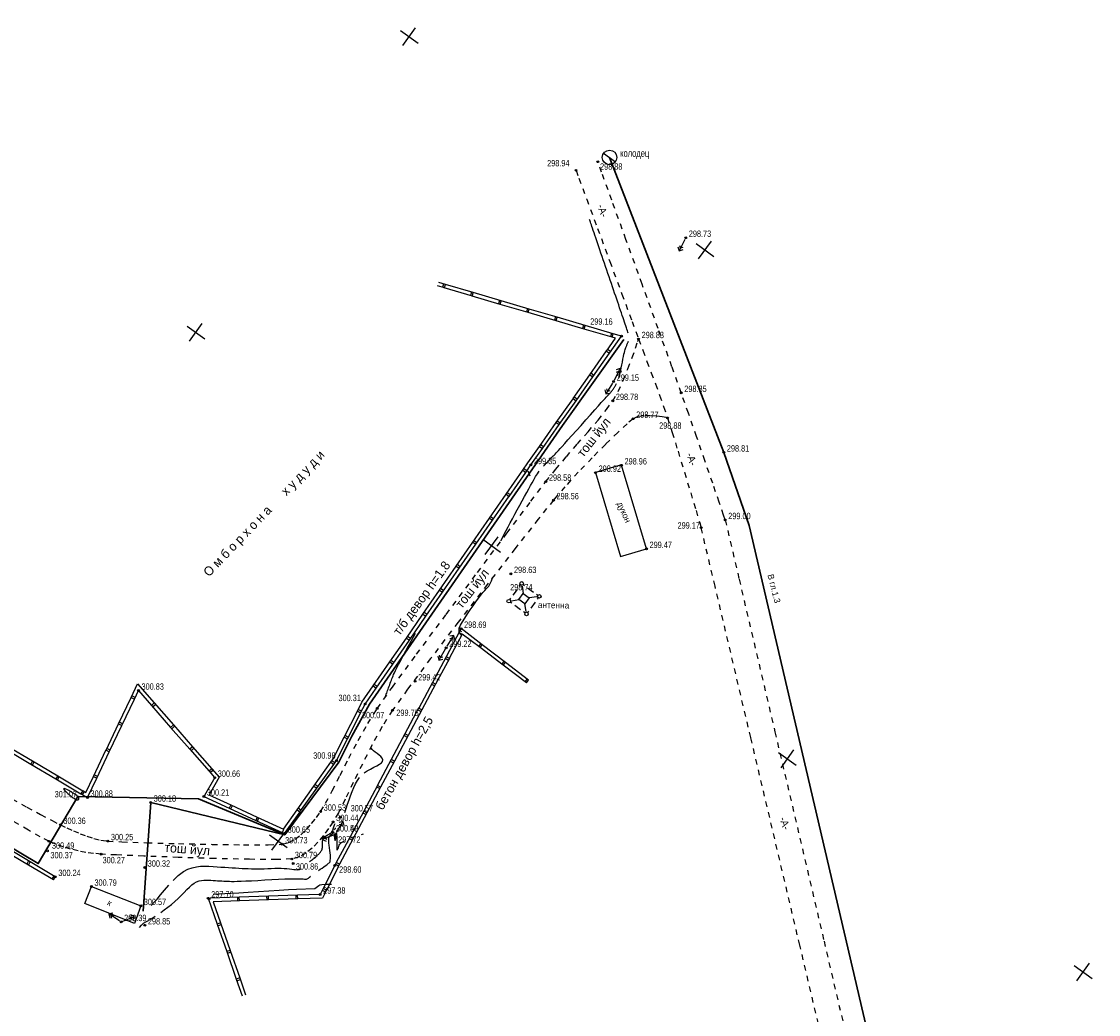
# Model space of a CAD drawing. Extents: x 2951 to 3752, y -2007 to -1435.
# Tile 28 of 28: x 3434 to 3729, y -1748 to -1476. Entities that reach past the tile are written whole.
import ezdxf

# ---------------------------------------------------------------- set-up
doc = ezdxf.new("R2010")
doc.units = 0
doc.header["$MEASUREMENT"] = 0
for name, pattern in [('CONTI', [0]), ('Д_ТРОТ_ТРУБА', [3, 1.5, -1.5]), ('ДОРОГИ_СТРОЯЩ', [9, 8, -1])]:
    doc.linetypes.add(name, pattern=pattern)
for name, color, linetype in [('(007) Здания', 7, 'Continuous'), ('(014) Водопровод', 5, 'ИК_Водопровод -------в--------'), ('(025) Дорога', 7, 'Continuous'), ('GOR_BDEFAULT', 212, 'CONTI'), ('GORIZDEFAULT', 32, 'CONTI'), ('PI_OTDEFAULT', 172, 'CONTI'), ('PI_TTDEFAULT', 5, 'CONTI'), ('SETKR', 2, 'CONTI'), ('SIT_LDEFAULT', 250, 'CONTI'), ('USLZNDEFAULT', 250, 'CONTI')]:
    doc.layers.add(name, color=color, linetype=linetype)
doc.styles.add('BM-431', font='txt')
doc.styles.add('P-131', font='txt')
doc.styles.add('SHRFT', font='TXT', dxfattribs={"width": 0.75})
doc.linetypes.add('ИК_Водопровод -------в--------', pattern='A,9,-0.6,["В",Standard,S=1.2,R=0,X=0,Y=-0.6],-1.2', length=10.8)
doc.linetypes.add('ИК_Газопровод -------г--------', pattern='A,9,-0.6,["Г",Standard,S=1.2,R=0,X=0,Y=-0.6],-1.2', length=10.8)

# ---------------------------------------------------------------- blocks, each defined once
blk = doc.blocks.new('BL_6035')
at = {"color": 0}
for p, q in [((-2.5, 3), (-2, 3)), ((-1, 3), (1, 3)), ((2, 3), (2.5, 3)), ((-3, 2), (-3, 2.5)), ((-3, -1), (-3, 1)), ((-2.5, 2.5), (-1, 1)), ((-1, 1), (1, 1)), ((-1, -1), (-1, 1)), ((2.5, 2.5), (1, 1)), ((1, 1), (1, -1)), ((3, 2.5), (3, 2)), ((3, 1), (3, -1)), ((-3, -2.5), (-3, -2)), ((-2.5, -2.5), (-1, -1)), ((1, -1), (-1, -1)), ((2.5, -2.5), (1, -1)), ((3, -2), (3, -2.5)), ((-2, -3), (-2.5, -3)), ((1, -3), (-1, -3)), ((2.5, -3), (2, -3))]:
    blk.add_line(p, q, dxfattribs=at)
for centre in [(-3, 3), (3, 3), (-3, -3), (3, -3)]:
    blk.add_circle(centre, 0.5, dxfattribs=at)
blk = doc.blocks.new('BL_49')
at = {"color": 0}
blk.add_line((-1, 0), (1, 0), dxfattribs=at)
blk.add_circle((0, 0), 1, dxfattribs=at)
blk = doc.blocks.new('BL_333')
at = {"color": 0}
for p, q in [((0, -3), (0, 3)), ((-3, 0), (3, 0))]:
    blk.add_line(p, q, dxfattribs=at)
blk = doc.blocks.new('bstrtthtytt434')
at = {"layer": '(007) Здания'}
blk.add_line((3453.38, 550.16), (3466.91, 544.86), dxfattribs=at)
blk.add_lwpolyline([(3591.61, 663.75), (3598.5, 640.74), (3605.59, 642.86), (3598.72, 665.77), (3598.69, 665.87), (3591.61, 663.75)], dxfattribs=at)
at = {"layer": '(025) Дорога', "linetype": 'Д_ТРОТ_ТРУБА'}
for points in [[(3431.59, 574.23), (3435.71, 571.96), (3439.46, 569.93), (3442.59, 568.27), (3444.86, 567.13), (3446.65, 566.29), (3448.46, 565.45), (3450.3, 564.66), (3452.16, 563.96), (3454.05, 563.36), (3455.96, 562.91), (3457.89, 562.64), (3461.74, 562.44), (3468.58, 562.2), (3477.22, 561.95), (3486.46, 561.75), (3495.09, 561.63), (3501.89, 561.63), (3505.68, 561.79), (3507.5, 562.28), (3509.23, 563.18), (3510.85, 564.4), (3512.37, 565.85), (3513.78, 567.45), (3515.07, 569.11), (3516.25, 570.75), (3517.62, 573.02), (3519.41, 576.44), (3521.55, 580.66), (3523.95, 585.36), (3526.51, 590.21), (3529.14, 594.88), (3531.77, 599.04), (3535.92, 604.89), (3542.55, 613.93), (3550.66, 624.87), (3559.25, 636.38), (3567.33, 647.16), (3573.91, 655.9), (3577.99, 661.28), (3580.66, 664.64), (3583.6, 668.12), (3586.62, 671.61), (3589.57, 674.99), (3592.28, 678.18), (3594.59, 681.04), (3596.34, 683.46), (3597.77, 686.01), (3599.18, 689.05), (3600.5, 692.27), (3601.66, 695.34), (3602.58, 697.95), (3603.18, 699.75), (3603.39, 700.42)], [(3627.17, 650.77), (3626.73, 652.1), (3625.5, 655.66), (3623.73, 660.85), (3621.59, 667.06), (3619.31, 673.67), (3617.08, 680.07), (3615.11, 685.65), (3612.54, 692.81), (3608.77, 703.29), (3604.37, 715.48), (3599.93, 727.75), (3596.03, 738.52), (3593.26, 746.15), (3592.23, 749), (3592.21, 749.06)], [(3586.23, 746.7), (3587.04, 744.52), (3589.16, 738.78), (3592.15, 730.76), (3595.52, 721.67), (3598.83, 712.75), (3601.61, 705.26), (3603.39, 700.42), (3604.55, 697.33), (3605.71, 694.25), (3606.87, 691.17), (3608.03, 688.08), (3609.17, 684.99), (3610.27, 681.89), (3611.33, 678.77), (3612.61, 674.81), (3614.22, 669.61), (3615.99, 663.86), (3617.71, 658.22), (3619.18, 653.36), (3620.2, 649.95), (3620.58, 648.66)], [(3611.33, 678.77), (3610.94, 678.85), (3609.89, 679.03), (3608.38, 679.23), (3606.64, 679.37), (3604.84, 679.36), (3603.2, 679.12), (3601.92, 678.55), (3600.3, 677.19), (3597.69, 674.77), (3594.39, 671.55), (3590.69, 667.83), (3586.87, 663.85), (3583.23, 659.89), (3580.06, 656.21), (3575.87, 650.99), (3569.56, 642.93), (3561.97, 633.14), (3553.95, 622.7), (3546.37, 612.73), (3540.08, 604.31), (3535.93, 598.54), (3533.13, 594.06), (3530.35, 589.03), (3527.68, 583.79), (3525.19, 578.71), (3522.97, 574.13), (3521.1, 570.41), (3519.65, 567.91), (3518.39, 566.08), (3517.02, 564.2), (3515.52, 562.38), (3513.91, 560.72), (3512.18, 559.32), (3510.32, 558.3), (3508.33, 557.74), (3504.19, 557.58), (3496.73, 557.65), (3487.29, 557.86), (3477.18, 558.17), (3467.72, 558.52), (3460.24, 558.83), (3456.06, 559.05), (3453.95, 559.25), (3451.85, 559.54), (3449.76, 559.94), (3447.69, 560.44), (3445.64, 561.05), (3443.66, 561.76), (3441.73, 562.58), (3439.33, 563.82), (3436.09, 565.66), (3432.23, 567.95)], [(3627.17, 650.77), (3630.98, 634.56), (3640.81, 592.68), (3654.29, 535.24), (3669.05, 472.38), (3682.7, 414.21), (3692.88, 370.85), (3697.2, 352.44), (3697.83, 349.7), (3698.5, 346.73), (3699.18, 343.72), (3699.82, 340.8), (3700.4, 338.17), (3700.87, 335.97), (3701.22, 334.39), (3701.5, 333.01), (3701.81, 331.43), (3702.12, 329.8), (3702.41, 328.27), (3702.64, 326.99), (3702.8, 326.1), (3704.87, 311.42)], [(3698.3, 313.34), (3694.88, 332.15), (3694.45, 334.26), (3693.83, 337.35), (3693.06, 341.03), (3692.23, 344.96), (3691.4, 348.75), (3690.66, 352.06), (3686.27, 370.65), (3676.06, 413.86), (3662.4, 471.68), (3647.66, 534.09), (3634.2, 591.06), (3624.38, 632.59), (3620.58, 648.66)]]:
    blk.add_lwpolyline(points, dxfattribs=at)
at = {"color": 5, "linetype": 'ИК_Водопровод -------в--------', "lineweight": 30}
blk.add_lwpolyline([(3595.43, 750.23), (3626.78, 669.33), (3633.78, 649.25), (3700.92, 361.96), (3712.75, 309.29)], dxfattribs=at)
at = {"color": 40, "linetype": 'ИК_Газопровод -------г--------', "lineweight": 30}
for points in [[(3599.39, 700.28), (3582.54, 676.67), (3558.08, 641.32), (3529.61, 600.21), (3524.83, 591.42), (3521.19, 584.3), (3506.39, 564.34), (3469.63, 573.24), (3467.54, 543.41)], [(3506.39, 564.34), (3482.71, 574.26), (3449.65, 574.83), (3438.79, 556.46), (3313.5, 631.08)]]:
    blk.add_lwpolyline(points, dxfattribs=at)
at = {"layer": 'GOR_BDEFAULT', "color": 212}
for p, q in [((3540.33, 616.21), (3541.04, 617.52)), ((3541.04, 617.52), (3541.69, 618.72)), ((3541.69, 618.72), (3542.23, 619.72)), ((3538.87, 613.49), (3539.59, 614.84)), ((3539.59, 614.84), (3540.33, 616.21)), ((3537.61, 611.09), (3538.2, 612.22)), ((3538.2, 612.22), (3538.87, 613.49)), ((3536.25, 608.35), (3536.47, 608.84)), ((3536.47, 608.84), (3536.76, 609.43)), ((3536.76, 609.43), (3537.13, 610.17)), ((3537.13, 610.17), (3537.61, 611.09)), ((3535.01, 605.13), (3535.17, 605.56)), ((3535.17, 605.56), (3535.33, 605.99)), ((3535.33, 605.99), (3535.49, 606.41)), ((3535.49, 606.41), (3535.64, 606.82)), ((3535.64, 606.82), (3535.78, 607.21)), ((3535.78, 607.21), (3535.93, 607.58)), ((3535.93, 607.58), (3536.08, 607.95)), ((3536.08, 607.95), (3536.25, 608.35)), ((3533.99, 602.28), (3534.11, 602.62)), ((3534.11, 602.62), (3534.23, 602.95)), ((3534.23, 602.95), (3534.35, 603.28)), ((3534.35, 603.28), (3534.46, 603.6)), ((3534.46, 603.6), (3534.59, 603.95)), ((3534.59, 603.95), (3534.72, 604.31)), ((3534.72, 604.31), (3534.86, 604.71)), ((3534.86, 604.71), (3535.01, 605.13)), ((3533.92, 602.07), (3533.99, 602.28)), ((3530.15, 588.07), (3529.99, 588.32)), ((3529.99, 588.32), (3529.99, 588.32)), ((3530.39, 587.78), (3530.15, 588.07)), ((3530.74, 587.45), (3530.39, 587.78)), ((3531.2, 587.09), (3530.74, 587.45)), ((3531.72, 586.69), (3531.2, 587.09)), ((3532.25, 586.27), (3531.72, 586.69)), ((3532.72, 585.83), (3532.25, 586.27)), ((3533.08, 585.38), (3532.72, 585.83)), ((3533.27, 584.95), (3533.08, 585.38)), ((3533.22, 584.53), (3533.27, 584.95)), ((3528.17, 581.36), (3529.01, 581.93)), ((3529.01, 581.93), (3529.91, 582.43)), ((3529.91, 582.43), (3530.8, 582.9)), ((3530.8, 582.9), (3531.64, 583.32)), ((3531.64, 583.32), (3532.36, 583.72)), ((3532.36, 583.72), (3532.91, 584.12)), ((3532.91, 584.12), (3533.22, 584.53)), ((3525.79, 578.36), (3526.31, 579.29)), ((3526.31, 579.29), (3526.9, 580.12)), ((3524.42, 575.05), (3524.86, 576.25)), ((3524.86, 576.25), (3525.31, 577.35)), ((3525.31, 577.35), (3525.79, 578.36)), ((3523.63, 572.77), (3524.02, 573.93)), ((3524.02, 573.93), (3524.42, 575.05)), ((3522.86, 570.52), (3523.24, 571.62)), ((3523.24, 571.62), (3523.63, 572.77)), ((3519.94, 566.86), (3520.04, 567.1)), ((3520.04, 567.1), (3520.16, 567.29)), ((3520.16, 567.29), (3520.27, 567.46)), ((3517.62, 563.99), (3517.83, 564.15)), ((3517.83, 564.15), (3518.07, 564.3)), ((3518.07, 564.3), (3518.32, 564.44)), ((3518.32, 564.44), (3518.56, 564.57)), ((3518.56, 564.57), (3518.81, 564.71)), ((3518.81, 564.71), (3519.04, 564.87)), ((3519.04, 564.87), (3519.24, 565.04)), ((3519.24, 565.04), (3519.4, 565.25)), ((3519.4, 565.25), (3519.53, 565.48)), ((3519.53, 565.48), (3519.64, 565.74)), ((3519.64, 565.74), (3519.71, 566.02)), ((3519.71, 566.02), (3519.78, 566.3)), ((3519.78, 566.3), (3519.85, 566.59)), ((3519.85, 566.59), (3519.94, 566.86)), ((3516.71, 560.91), (3516.73, 561.2)), ((3516.73, 562.11), (3516.75, 562.4)), ((3516.74, 561.81), (3516.73, 562.11)), ((3516.73, 561.5), (3516.74, 561.81)), ((3516.73, 561.2), (3516.73, 561.5)), ((3516.75, 562.4), (3516.8, 562.69)), ((3516.8, 562.69), (3516.86, 562.95)), ((3516.86, 562.95), (3516.97, 563.19)), ((3516.97, 563.19), (3517.09, 563.41)), ((3517.09, 563.41), (3517.24, 563.63)), ((3517.24, 563.63), (3517.42, 563.82)), ((3517.42, 563.82), (3517.62, 563.99)), ((3514.7, 558.15), (3514.91, 558.31)), ((3514.91, 558.31), (3515.09, 558.48)), ((3515.09, 558.48), (3515.26, 558.63)), ((3515.26, 558.63), (3515.43, 558.78)), ((3515.43, 558.78), (3515.58, 558.94)), ((3515.58, 558.94), (3515.73, 559.1)), ((3515.73, 559.1), (3515.88, 559.25)), ((3515.88, 559.25), (3516.03, 559.42)), ((3516.03, 559.42), (3516.17, 559.58)), ((3516.17, 559.58), (3516.31, 559.77)), ((3516.31, 559.77), (3516.43, 559.95)), ((3516.43, 559.95), (3516.53, 560.16)), ((3516.53, 560.16), (3516.62, 560.4)), ((3516.62, 560.4), (3516.68, 560.64)), ((3516.68, 560.64), (3516.71, 560.91)), ((3479.84, 554.91), (3481.01, 555.34)), ((3481.01, 555.34), (3482.17, 555.6)), ((3482.17, 555.6), (3483.32, 555.73)), ((3483.32, 555.73), (3484.47, 555.76)), ((3484.47, 555.76), (3485.61, 555.72)), ((3485.61, 555.72), (3486.73, 555.65)), ((3486.73, 555.65), (3487.83, 555.58)), ((3487.83, 555.58), (3488.9, 555.51)), ((3488.9, 555.51), (3489.94, 555.45)), ((3489.94, 555.45), (3490.96, 555.39)), ((3490.96, 555.39), (3491.95, 555.33)), ((3491.95, 555.33), (3492.91, 555.27)), ((3492.91, 555.27), (3493.82, 555.23)), ((3493.82, 555.23), (3494.71, 555.17)), ((3513.21, 557.06), (3513.47, 557.24)), ((3513.47, 557.24), (3513.73, 557.43)), ((3513.73, 557.43), (3513.99, 557.61)), ((3513.99, 557.61), (3514.23, 557.79)), ((3514.23, 557.79), (3514.48, 557.98)), ((3514.48, 557.98), (3514.7, 558.15)), ((3475.82, 551.86), (3477.22, 553.2)), ((3477.22, 553.2), (3478.67, 554.29)), ((3478.67, 554.29), (3479.84, 554.91)), ((3494.71, 555.17), (3495.57, 555.13)), ((3495.57, 555.13), (3496.41, 555.1)), ((3496.41, 555.1), (3497.25, 555.07)), ((3497.25, 555.07), (3498.09, 555.06)), ((3498.09, 555.06), (3498.96, 555.06)), ((3498.96, 555.06), (3499.85, 555.06)), ((3499.85, 555.06), (3500.78, 555.08)), ((3500.78, 555.08), (3501.73, 555.12)), ((3501.73, 555.12), (3502.68, 555.15)), ((3502.68, 555.15), (3503.64, 555.18)), ((3503.64, 555.18), (3504.56, 555.2)), ((3504.56, 555.2), (3505.44, 555.19)), ((3505.44, 555.19), (3506.27, 555.17)), ((3506.27, 555.17), (3507.02, 555.12)), ((3507.02, 555.12), (3507.71, 555.04)), ((3507.71, 555.04), (3508.31, 554.96)), ((3508.31, 554.96), (3508.87, 554.89)), ((3508.87, 554.89), (3509.34, 554.83)), ((3509.34, 554.83), (3509.77, 554.8)), ((3509.77, 554.8), (3510.14, 554.82)), ((3510.14, 554.82), (3510.48, 554.89)), ((3510.48, 554.89), (3510.77, 555.03)), ((3473.45, 549.2), (3474.62, 550.57)), ((3470.5, 545.75), (3471.4, 546.74)), ((3471.4, 546.74), (3472.37, 547.9)), ((3472.37, 547.9), (3473.45, 549.2)), ((3469.73, 544.97), (3470.5, 545.75))]:
    blk.add_line(p, q, dxfattribs=at)
at = {"layer": 'GOR_BDEFAULT', "color": 212, "const_width": 0.3}
blk.add_lwpolyline([(3522.2, 568.59), (3522.23, 568.69), (3522.27, 568.79)], dxfattribs=at)
at = {"layer": 'GORIZDEFAULT', "color": 32}
for points in [[(3600.58, 701.98), (3600.48, 702.31), (3600.35, 702.68), (3600.22, 703.08), (3600.07, 703.52), (3599.91, 703.99), (3599.73, 704.51), (3599.55, 705.06), (3599.35, 705.64), (3599.14, 706.25), (3598.93, 706.9), (3598.69, 707.56), (3598.45, 708.27), (3598.2, 708.99), (3597.94, 709.75), (3597.68, 710.53), (3597.41, 711.34), (3597.13, 712.16), (3596.84, 713), (3596.54, 713.87), (3596.24, 714.75), (3595.94, 715.64), (3595.62, 716.55), (3595.31, 717.47), (3595, 718.4), (3594.67, 719.33), (3594.35, 720.27), (3594.04, 721.2), (3593.72, 722.14), (3593.41, 723.05), (3593.09, 723.96), (3592.79, 724.85), (3592.49, 725.72), (3592.21, 726.57), (3591.93, 727.38), (3591.67, 728.16), (3591.42, 728.89), (3591.18, 729.58), (3590.97, 730.21), (3590.77, 730.79), (3590.6, 731.3), (3590.44, 731.75), (3590.31, 732.14), (3590.2, 732.48), (3590.1, 732.76), (3590.02, 732.99), (3589.96, 733.17)], [(3598.02, 689.83), (3598.12, 690.19), (3598.24, 690.64), (3598.37, 691.17), (3598.51, 691.82), (3598.66, 692.54), (3598.81, 693.31), (3598.96, 694.1), (3599.11, 694.87), (3599.26, 695.59), (3599.4, 696.23), (3599.52, 696.76), (3599.63, 697.2), (3599.73, 697.54), (3599.82, 697.84), (3599.91, 698.07), (3599.99, 698.26), (3600.06, 698.46), (3600.14, 698.63), (3600.2, 698.8), (3600.27, 698.97), (3600.33, 699.14), (3600.4, 699.3), (3600.46, 699.45), (3600.52, 699.59), (3600.6, 699.81)], [(3577.32, 665.51), (3577.55, 665.75), (3577.78, 666), (3578, 666.24), (3578.25, 666.49), (3578.49, 666.75), (3578.73, 667.01), (3578.97, 667.27), (3579.22, 667.52), (3579.47, 667.78), (3579.73, 668.05), (3579.99, 668.32), (3580.24, 668.59), (3580.5, 668.86), (3580.78, 669.14), (3581.07, 669.46), (3581.44, 669.85), (3581.89, 670.33), (3582.45, 670.95), (3583.17, 671.73), (3584.05, 672.71), (3585.12, 673.91), (3586.34, 675.28), (3587.63, 676.72), (3588.94, 678.2), (3590.21, 679.63), (3591.39, 680.94), (3592.39, 682.06), (3593.19, 682.96), (3593.78, 683.62), (3594.23, 684.12), (3594.54, 684.46), (3594.76, 684.69), (3594.91, 684.85), (3595.03, 684.98), (3595.14, 685.1), (3595.25, 685.22), (3595.37, 685.34), (3595.48, 685.46), (3595.58, 685.58), (3595.69, 685.7), (3595.79, 685.82), (3595.9, 685.93), (3595.99, 686.05), (3596.09, 686.16), (3596.18, 686.29), (3596.28, 686.41), (3596.37, 686.53), (3596.46, 686.66), (3596.54, 686.79), (3596.63, 686.92), (3596.72, 687.07), (3596.8, 687.21), (3596.89, 687.35), (3596.97, 687.5), (3597.05, 687.66), (3597.14, 687.83), (3597.23, 688.01), (3597.32, 688.18)], [(3565.73, 645.03), (3565.77, 645.14), (3566.14, 645.98), (3566.58, 646.89), (3567.07, 647.86), (3567.61, 648.89), (3568.19, 649.97), (3568.82, 651.11), (3569.48, 652.32), (3570.15, 653.56), (3570.84, 654.81), (3571.51, 656.03), (3572.15, 657.22), (3572.76, 658.31), (3573.31, 659.32), (3573.79, 660.19), (3574.21, 660.95), (3574.58, 661.61), (3574.9, 662.17), (3575.18, 662.66), (3575.43, 663.08), (3575.67, 663.45), (3575.94, 663.84), (3576.18, 664.18)], [(3554.88, 619.07), (3554.62, 619.32), (3554.19, 620.19), (3554.21, 621.04), (3554.55, 621.91), (3555.1, 622.83), (3555.77, 623.86), (3556.5, 624.97), (3557.27, 626.1), (3558.06, 627.23), (3558.82, 628.31), (3559.55, 629.3), (3560.2, 630.16), (3560.75, 630.86), (3561.22, 631.41), (3561.6, 631.84), (3561.91, 632.16), (3562.15, 632.41), (3562.33, 632.59), (3562.48, 632.74), (3562.87, 633.67), (3562.95, 633.86), (3563.04, 634.09), (3563.15, 634.35), (3563.27, 634.63), (3563.4, 634.97), (3563.42, 635.02)], [(3449.73, 574.79), (3449.58, 574.95), (3449.38, 575.12), (3448.93, 575.46), (3448.37, 575.81), (3447.77, 576.18), (3447.17, 576.5), (3446.62, 576.78), (3446.17, 576.97), (3445.87, 577.05), (3445.77, 577), (3445.83, 576.85), (3446.01, 576.61), (3446.28, 576.31), (3446.61, 576), (3446.93, 575.68), (3447.24, 575.41)], [(3447.24, 575.41), (3448.09, 574.69), (3448.41, 574.49), (3448.72, 574.29), (3448.99, 574.11), (3449.21, 573.99), (3449.4, 573.92), (3449.73, 574), (3449.81, 574.06), (3449.9, 574.15), (3449.95, 574.27), (3449.95, 574.42), (3449.87, 574.62)], [(3515.65, 554.58), (3516.14, 554.92), (3516.62, 555.26), (3517.1, 555.6), (3517.53, 555.9), (3517.9, 556.17), (3518.88, 556.94), (3518.97, 558.28), (3518.91, 558.81), (3518.84, 559.44), (3518.75, 560.11), (3518.66, 560.8), (3518.58, 561.49), (3518.53, 562.12), (3518.49, 562.68), (3518.47, 563.14), (3518.5, 563.5), (3518.55, 563.77), (3518.63, 563.98), (3518.72, 564.14), (3518.82, 564.25), (3518.94, 564.34), (3519.07, 564.42), (3519.2, 564.49), (3519.34, 564.56), (3519.46, 564.63), (3519.58, 564.72), (3519.7, 564.81), (3519.8, 564.91)], [(3520.18, 564.63), (3520.06, 564.54), (3519.98, 563.97)], [(3519.98, 563.97), (3520.01, 563.77), (3520.04, 563.52), (3520.08, 563.29), (3520.12, 563.08), (3520.17, 562.91), (3520.21, 562.81), (3520.26, 562.81), (3520.3, 562.9), (3520.34, 563.08), (3520.37, 563.33), (3520.4, 563.61), (3520.41, 563.91), (3520.43, 564.19), (3520.44, 564.45)], [(3520.09, 565.74), (3520.13, 565.88), (3520.19, 566.01), (3520.26, 566.13), (3520.36, 566.21), (3520.45, 566.23)], [(3520.73, 564.23), (3520.72, 563.4), (3520.69, 562.54), (3520.68, 561.73), (3520.67, 561.04), (3520.69, 560.54), (3520.73, 560.29), (3520.8, 560.24), (3520.89, 560.33), (3521, 560.54), (3521.11, 560.84), (3521.24, 561.18), (3521.36, 561.52), (3521.52, 561.85), (3521.93, 562.23), (3522.81, 562.72)], [(3527.43, 564.42), (3527.73, 564.51), (3528.02, 564.61)], [(3524.82, 563.52), (3525.1, 563.62), (3525.4, 563.73)], [(3472.39, 543.04), (3473.38, 543.74), (3474.37, 544.48), (3475.33, 545.25), (3476.25, 546.04), (3477.18, 546.91), (3478.03, 547.76), (3478.81, 548.58), (3479.55, 549.34), (3480.24, 550.04), (3480.92, 550.63), (3481.58, 551.12), (3482.24, 551.48), (3482.9, 551.71), (3483.57, 551.86), (3484.23, 551.94), (3484.89, 551.96), (3485.53, 551.94), (3486.16, 551.89), (3486.79, 551.86), (3487.39, 551.82), (3487.98, 551.78), (3488.56, 551.74), (3489.13, 551.71), (3489.68, 551.68), (3490.2, 551.65), (3490.7, 551.62), (3491.23, 551.61), (3491.83, 551.6), (3492.55, 551.59), (3493.4, 551.62), (3494.45, 551.65), (3495.75, 551.7), (3497.31, 551.78), (3499.06, 551.88), (3500.93, 551.99), (3502.84, 552.1), (3504.7, 552.2), (3506.42, 552.27), (3507.93, 552.32), (3509.17, 552.34), (3510.13, 552.33), (3510.88, 552.3), (3511.44, 552.27), (3511.85, 552.24), (3512.16, 552.22), (3512.4, 552.24), (3512.59, 552.29), (3512.76, 552.35), (3512.9, 552.44), (3513.02, 552.54), (3513.13, 552.66), (3513.24, 552.78), (3513.35, 552.89), (3513.42, 552.97), (3513.51, 553.04)], [(3486.81, 548.1), (3491.64, 548.34), (3493.83, 548.48), (3496.39, 548.65), (3499.18, 548.83), (3502.04, 549.01), (3504.83, 549.19), (3507.4, 549.34), (3509.59, 549.47), (3514.65, 549.66), (3515.02, 549.91), (3515.75, 550.44), (3516.04, 550.61), (3516.57, 550.76), (3517.56, 550.85), (3519.2, 550.84)], [(3466.58, 538.94), (3467.14, 539.61), (3467.7, 540.09), (3468.31, 540.49), (3469.03, 540.9)], [(3469.1, 540.94), (3469.14, 540.96), (3469.17, 540.98), (3469.96, 541.44), (3470.84, 542)]]:
    blk.add_lwpolyline(points, dxfattribs=at)
at = {"layer": 'PI_TTDEFAULT', "color": 0}
for centre in [(3592.21, 749.06), (3586.23, 746.7), (3616.33, 728.2), (3598.71, 701.18), (3603.39, 700.42), (3596.56, 688.73), (3615.11, 685.65), (3596.34, 683.46), (3601.92, 678.55), (3611.33, 678.77), (3626.78, 669.33), (3573.87, 665.86), (3598.72, 665.77), (3591.61, 663.75), (3577.99, 661.28), (3580.06, 656.21), (3627.17, 650.77), (3620.58, 648.66), (3605.59, 642.86), (3568.42, 635.99), (3554.74, 620.94), (3550.65, 615.7), (3542.13, 606.49), (3466.28, 603.94), (3528.42, 600.26), (3531.77, 599.04), (3535.93, 598.54), (3520.56, 584.73), (3487.19, 580.05), (3449.7, 574.74), (3452.29, 574.56), (3469.63, 573.24), (3484.2, 574.88), (3516.25, 570.75), (3444.86, 567.13), (3519.65, 567.91), (3521.69, 569.21), (3506.37, 564.7), (3519.59, 565.06), (3519.6, 565.05), (3520.38, 564.59), (3441.73, 562.58), (3457.89, 562.64), (3505.68, 561.79), (3441.31, 559.95), (3456.06, 559.05), (3467.99, 555.38), (3508.33, 557.74), (3508.75, 556.5), (3520.11, 555.99), (3443.48, 552.83), (3453.38, 550.16), (3485.41, 546.95), (3516.09, 548.01), (3466.91, 544.86), (3461.52, 540.45), (3468.04, 539.55)]:
    blk.add_circle(centre, 0.25, dxfattribs=at)
for p in [(3592.21, 749.06), (3586.23, 746.7), (3616.33, 728.2), (3598.71, 701.18), (3603.39, 700.42), (3596.56, 688.73), (3615.11, 685.65), (3596.34, 683.46), (3601.92, 678.55), (3611.33, 678.77), (3626.78, 669.33), (3573.87, 665.86), (3598.72, 665.77), (3591.61, 663.75), (3577.99, 661.28), (3580.06, 656.21), (3627.17, 650.77), (3620.58, 648.66), (3605.59, 642.86), (3568.42, 635.99), (3554.74, 620.94), (3550.65, 615.7), (3542.13, 606.49), (3466.28, 603.94), (3528.42, 600.26), (3531.77, 599.04), (3535.93, 598.54), (3520.56, 584.73), (3487.19, 580.05), (3449.7, 574.74), (3452.29, 574.56), (3469.63, 573.24), (3484.2, 574.88), (3516.25, 570.75), (3444.86, 567.13), (3519.65, 567.91), (3521.69, 569.21), (3506.37, 564.7), (3519.59, 565.06), (3519.6, 565.05), (3520.38, 564.59), (3441.73, 562.58), (3457.89, 562.64), (3505.68, 561.79), (3456.06, 559.05), (3467.99, 555.38), (3508.33, 557.74), (3508.75, 556.5), (3520.11, 555.99), (3443.48, 552.83), (3453.38, 550.16), (3485.41, 546.95), (3516.09, 548.01), (3466.91, 544.86), (3461.52, 540.45), (3468.04, 539.55)]:
    blk.add_point(p, dxfattribs=at)
at = {"layer": 'SIT_LDEFAULT', "color": 250}
for p, q in [((3616.11, 727.76), (3614.54, 724.62)), ((3614.18, 725.7), (3614.54, 724.62)), ((3614.54, 724.62), (3615.61, 724.98)), ((3614.9, 725.34), (3614.68, 726.01)), ((3615.57, 725.57), (3614.9, 725.34)), ((3550.13, 714.44), (3548.3, 714.98)), ((3550.41, 715.4), (3548.58, 715.93)), ((3549.93, 715.54), (3549.64, 714.58)), ((3550.13, 714.44), (3550.41, 715.4)), ((3558.08, 713.13), (3550.41, 715.4)), ((3557.81, 712.17), (3550.12, 714.43)), ((3557.6, 713.27), (3557.32, 712.32)), ((3565.48, 709.92), (3557.8, 712.18)), ((3557.81, 712.17), (3558.08, 713.13)), ((3565.76, 710.88), (3558.08, 713.15)), ((3565.28, 711.02), (3564.99, 710.07)), ((3573.15, 707.66), (3565.47, 709.92)), ((3565.48, 709.92), (3565.76, 710.88)), ((3573.43, 708.62), (3565.76, 710.88)), ((3572.95, 708.76), (3572.67, 707.81)), ((3580.82, 705.4), (3573.14, 707.66)), ((3573.15, 707.66), (3573.43, 708.62)), ((3581.1, 706.36), (3573.42, 708.63)), ((3580.62, 706.5), (3580.33, 705.55)), ((3580.82, 705.4), (3581.1, 706.36)), ((3588.78, 704.11), (3581.1, 706.37)), ((3588.5, 703.15), (3580.82, 705.4)), ((3588.3, 704.25), (3588.01, 703.29)), ((3588.5, 703.15), (3588.78, 704.11)), ((3596.18, 700.88), (3588.5, 703.14)), ((3596.45, 701.84), (3588.78, 704.11)), ((3594.63, 697.12), (3597.1, 700.62)), ((3595.45, 696.55), (3598.71, 701.19)), ((3595.97, 701.98), (3595.69, 701.03)), ((3597.09, 700.62), (3596.17, 700.89)), ((3596.18, 700.88), (3596.45, 701.84)), ((3598.72, 701.19), (3596.45, 701.86)), ((3590.03, 690.59), (3594.64, 697.13)), ((3594.63, 697.12), (3595.45, 696.55)), ((3595.74, 696.96), (3594.92, 697.53)), ((3590.85, 690.02), (3595.46, 696.56)), ((3596.78, 689.17), (3598.35, 692.31)), ((3598.35, 692.31), (3597.28, 691.95)), ((3597.32, 691.36), (3597.99, 691.59)), ((3597.99, 691.59), (3598.21, 690.92)), ((3598.71, 691.23), (3598.35, 692.31)), ((3585.43, 684.05), (3590.03, 690.59)), ((3586.25, 683.47), (3590.85, 690.02)), ((3590.03, 690.59), (3590.85, 690.02)), ((3591.14, 690.43), (3590.32, 691)), ((3596.29, 688.31), (3594.43, 685.34)), ((3594.18, 686.44), (3594.43, 685.34)), ((3594.43, 685.34), (3595.53, 685.6)), ((3594.85, 686.03), (3594.69, 686.71)), ((3595.54, 686.18), (3594.85, 686.03)), ((3580.83, 677.5), (3585.44, 684.04)), ((3581.65, 676.93), (3586.26, 683.47)), ((3585.43, 684.05), (3586.25, 683.47)), ((3586.53, 683.88), (3585.71, 684.46)), ((3576.23, 670.95), (3580.83, 677.5)), ((3577.05, 670.38), (3581.65, 676.93)), ((3580.83, 677.5), (3581.65, 676.93)), ((3581.94, 677.34), (3581.12, 677.91)), ((3573.05, 666.43), (3576.23, 670.95)), ((3576.23, 670.95), (3577.05, 670.38)), ((3577.33, 670.79), (3576.51, 671.37)), ((3573.87, 665.86), (3577.05, 670.38)), ((3571.64, 664.39), (3573.05, 666.43)), ((3572.75, 664.23), (3571.93, 664.8)), ((3572.46, 663.82), (3573.87, 665.86)), ((3567.09, 657.82), (3571.64, 664.39)), ((3567.91, 657.24), (3572.46, 663.82)), ((3571.64, 664.39), (3572.46, 663.82)), ((3572.89, 664.29), (3572.85, 664.23)), ((3573.66, 662.76), (3573.11, 664.13)), ((3562.52, 651.24), (3567.08, 657.82)), ((3563.34, 650.67), (3567.9, 657.25)), ((3567.09, 657.82), (3567.91, 657.24)), ((3568.19, 657.66), (3567.37, 658.23)), ((3557.97, 644.67), (3562.52, 651.24)), ((3558.79, 644.09), (3563.34, 650.67)), ((3562.52, 651.24), (3563.34, 650.67)), ((3563.63, 651.08), (3562.81, 651.65)), ((3553.42, 638.1), (3557.97, 644.67)), ((3554.24, 637.53), (3558.79, 644.1)), ((3557.97, 644.67), (3558.79, 644.09)), ((3559.07, 644.51), (3558.25, 645.08)), ((3548.86, 631.52), (3553.42, 638.1)), ((3553.42, 638.1), (3554.24, 637.53)), ((3554.52, 637.94), (3553.7, 638.51)), ((3549.68, 630.95), (3554.24, 637.53)), ((3544.3, 624.94), (3548.86, 631.52)), ((3545.12, 624.37), (3549.68, 630.95)), ((3548.86, 631.52), (3549.68, 630.95)), ((3549.97, 631.36), (3549.14, 631.93)), ((3539.75, 618.36), (3544.3, 624.94)), ((3540.57, 617.79), (3545.12, 624.37)), ((3544.3, 624.94), (3545.12, 624.37)), ((3545.41, 624.78), (3544.59, 625.35)), ((3554.41, 620.31), (3550.64, 613.25)), ((3554.74, 620.95), (3554.41, 620.32)), ((3554.95, 620.03), (3554.41, 620.31)), ((3560.54, 616.53), (3554.74, 620.94)), ((3535.19, 611.79), (3539.75, 618.36)), ((3536.01, 611.21), (3540.57, 617.79)), ((3539.75, 618.36), (3540.57, 617.79)), ((3540.85, 618.2), (3540.03, 618.77)), ((3550.92, 616.12), (3552.78, 619.09)), ((3555.07, 619.43), (3551.52, 612.78)), ((3551.67, 618.25), (3552.36, 618.41)), ((3552.78, 619.09), (3551.68, 618.84)), ((3552.36, 618.41), (3552.52, 617.72)), ((3553.03, 617.99), (3552.78, 619.09)), ((3554.17, 619.86), (3555.05, 619.39)), ((3559.94, 615.73), (3555.07, 619.44)), ((3550.4, 615.27), (3548.61, 612.26)), ((3560.14, 616.83), (3559.54, 616.04)), ((3559.94, 615.73), (3560.54, 616.53)), ((3566.3, 610.89), (3559.94, 615.73)), ((3566.91, 611.68), (3560.54, 616.53)), ((3530.64, 605.22), (3535.19, 611.79)), ((3535.19, 611.79), (3536.01, 611.21)), ((3536.3, 611.62), (3535.47, 612.2)), ((3550.64, 613.25), (3546.88, 606.2)), ((3551.53, 612.78), (3547.75, 605.72)), ((3548.33, 613.36), (3548.61, 612.26)), ((3548.61, 612.26), (3549.72, 612.54)), ((3549.02, 612.95), (3548.85, 613.64)), ((3549.71, 613.13), (3549.02, 612.95)), ((3550.4, 612.81), (3551.29, 612.34)), ((3551.53, 612.78), (3550.64, 613.25)), ((3566.51, 611.98), (3565.9, 611.19)), ((3566.3, 610.89), (3566.91, 611.68)), ((3573.27, 606.83), (3566.91, 611.68)), ((3531.46, 604.64), (3536.02, 611.22)), ((3572.67, 606.04), (3566.3, 610.89)), ((3464.27, 602.03), (3466.04, 605.74)), ((3466.03, 605.74), (3470.58, 600.53)), ((3531.74, 605.05), (3530.92, 605.63)), ((3546.88, 606.19), (3543.12, 599.14)), ((3547.77, 605.72), (3544, 598.66)), ((3546.65, 605.75), (3547.53, 605.28)), ((3547.77, 605.72), (3546.88, 606.19)), ((3572.87, 607.14), (3572.27, 606.34)), ((3572.67, 606.04), (3573.27, 606.83)), ((3465.38, 602.05), (3464.48, 602.48)), ((3465.17, 601.6), (3466.28, 603.93)), ((3466.28, 603.93), (3469.84, 599.87)), ((3527.56, 600.78), (3530.64, 605.22)), ((3528.42, 600.26), (3531.46, 604.64)), ((3530.64, 605.22), (3531.46, 604.64)), ((3460.82, 594.8), (3464.25, 602.02)), ((3461.72, 594.37), (3465.17, 601.6)), ((3464.27, 602.03), (3465.17, 601.6)), ((3470.58, 600.53), (3469.83, 599.87)), ((3469.83, 599.87), (3475.1, 593.85)), ((3470.16, 599.49), (3470.91, 600.14)), ((3470.58, 600.53), (3475.85, 594.5)), ((3526.32, 598.33), (3527.55, 600.78)), ((3527.21, 597.88), (3528.42, 600.26)), ((3522.71, 591.2), (3526.32, 598.34)), ((3523.6, 590.75), (3527.22, 597.89)), ((3526.32, 598.33), (3527.21, 597.88)), ((3527.43, 598.32), (3526.54, 598.77)), ((3543.11, 599.13), (3539.35, 592.08)), ((3544, 598.66), (3540.23, 591.6)), ((3542.88, 598.68), (3543.76, 598.22)), ((3544, 598.66), (3543.11, 599.13)), ((3457.39, 587.58), (3460.82, 594.81)), ((3458.28, 587.15), (3461.73, 594.38)), ((3460.82, 594.8), (3461.72, 594.37)), ((3461.94, 594.82), (3461.04, 595.25)), ((3475.85, 594.51), (3475.1, 593.85)), ((3475.1, 593.85), (3480.37, 587.83)), ((3475.43, 593.47), (3476.18, 594.13)), ((3475.85, 594.51), (3481.12, 588.49)), ((3519.7, 585.24), (3522.71, 591.2)), ((3520.56, 584.73), (3523.61, 590.74)), ((3522.71, 591.2), (3523.6, 590.75)), ((3523.82, 591.19), (3522.93, 591.64)), ((3539.36, 592.07), (3535.59, 585.02)), ((3540.24, 591.6), (3536.47, 584.54)), ((3539.12, 591.62), (3540, 591.16)), ((3540.24, 591.6), (3539.36, 592.07)), ((3429.87, 587.84), (3436.75, 583.77)), ((3430.38, 588.7), (3437.26, 584.62)), ((3458.5, 587.6), (3457.6, 588.03)), ((3481.12, 588.49), (3480.36, 587.82)), ((3480.36, 587.82), (3485.63, 581.81)), ((3480.7, 587.45), (3481.44, 588.1)), ((3481.12, 588.49), (3486.38, 582.46)), ((3453.94, 580.36), (3457.37, 587.58)), ((3454.84, 579.93), (3458.28, 587.15)), ((3457.39, 587.58), (3458.28, 587.15)), ((3519.02, 584.29), (3519.7, 585.24)), ((3535.59, 585.02), (3531.83, 577.96)), ((3536.47, 584.55), (3535.59, 585.02)), ((3437.26, 584.63), (3436.75, 583.77)), ((3436.75, 583.77), (3443.63, 579.69)), ((3437.18, 583.51), (3437.68, 584.37)), ((3437.26, 584.63), (3444.14, 580.55)), ((3486.39, 582.47), (3485.63, 581.81)), ((3485.63, 581.81), (3487.17, 580.05)), ((3485.97, 581.43), (3486.71, 582.09)), ((3486.39, 582.47), (3488.4, 580.17)), ((3514.4, 577.76), (3519.03, 584.28)), ((3515.21, 577.18), (3519.84, 583.7)), ((3519.02, 584.29), (3519.83, 583.71)), ((3520.12, 584.12), (3519.3, 584.7)), ((3519.83, 583.71), (3520.56, 584.73)), ((3521.05, 584.37), (3520.97, 584.24)), ((3521.19, 584.3), (3521.11, 584.16)), ((3536.47, 584.55), (3532.7, 577.49)), ((3535.35, 584.57), (3536.24, 584.1)), ((3444.15, 580.55), (3443.64, 579.69)), ((3443.64, 579.69), (3450.52, 575.62)), ((3444.07, 579.43), (3444.57, 580.29)), ((3444.15, 580.55), (3451.03, 576.47)), ((3451.86, 575.98), (3453.94, 580.36)), ((3452.3, 574.56), (3454.85, 579.93)), ((3453.94, 580.36), (3454.84, 579.93)), ((3455.05, 580.38), (3454.16, 580.81)), ((3487.19, 580.05), (3484.36, 575.15)), ((3488.41, 580.17), (3485.63, 575.33)), ((3451.03, 576.48), (3450.52, 575.62)), ((3450.95, 575.36), (3451.45, 576.22)), ((3451.03, 576.48), (3451.85, 575.99)), ((3509.77, 571.23), (3514.4, 577.76)), ((3510.58, 570.65), (3515.21, 577.18)), ((3514.4, 577.76), (3515.21, 577.18)), ((3515.5, 577.59), (3514.68, 578.17)), ((3531.82, 577.95), (3528.05, 570.9)), ((3532.7, 577.49), (3528.93, 570.42)), ((3531.58, 577.51), (3532.47, 577.04)), ((3532.7, 577.49), (3531.82, 577.95)), ((3455.53, 574.72), (3449.66, 574.82)), ((3450.52, 575.62), (3452.29, 574.56)), ((3484.36, 575.16), (3484.2, 574.88)), ((3484.2, 574.88), (3491.18, 571.67)), ((3484.61, 575.01), (3484.36, 575.16)), ((3484.37, 574.81), (3484.44, 574.95)), ((3485.61, 575.33), (3491.6, 572.58)), ((3491.6, 572.59), (3491.19, 571.68)), ((3491.19, 571.68), (3498.46, 568.34)), ((3491.6, 572.59), (3498.88, 569.24)), ((3491.65, 571.47), (3492.06, 572.38)), ((3506.04, 565.96), (3509.78, 571.23)), ((3506.37, 564.7), (3510.59, 570.65)), ((3509.77, 571.23), (3510.58, 570.65)), ((3510.87, 571.06), (3510.05, 571.64)), ((3528.06, 570.89), (3524.3, 563.84)), ((3528.95, 570.43), (3525.17, 563.36)), ((3527.83, 570.45), (3528.71, 569.98)), ((3528.95, 570.43), (3528.06, 570.89)), ((3498.87, 569.25), (3498.46, 568.34)), ((3498.46, 568.34), (3505.72, 565)), ((3498.87, 569.25), (3506.04, 565.96)), ((3498.91, 568.13), (3499.33, 569.04)), ((3520.63, 565.02), (3522.42, 568.02)), ((3522.42, 568.02), (3521.32, 567.75)), ((3521.32, 567.16), (3522.01, 567.34)), ((3522.01, 567.34), (3522.18, 566.65)), ((3522.7, 566.93), (3522.42, 568.02)), ((3506.08, 565.78), (3505.73, 565.01)), ((3505.73, 565.01), (3506.37, 564.72)), ((3506.18, 564.8), (3506.28, 565.02)), ((3519.91, 564.39), (3516.68, 563.07)), ((3517.12, 564.11), (3516.68, 563.07)), ((3516.68, 563.07), (3517.72, 562.63)), ((3517.42, 563.37), (3517.7, 564.03)), ((3518.07, 563.1), (3517.42, 563.37)), ((3524.3, 563.84), (3520.53, 556.79)), ((3525.18, 563.37), (3521.41, 556.31)), ((3524.06, 563.39), (3524.94, 562.93)), ((3525.18, 563.37), (3524.3, 563.84)), ((3436.09, 556.06), (3429.21, 560.16)), ((3436.6, 556.92), (3429.73, 561.02)), ((3436.17, 557.18), (3435.66, 556.32)), ((3436.09, 556.06), (3436.6, 556.92)), ((3442.97, 551.97), (3436.09, 556.06)), ((3443.48, 552.83), (3436.6, 556.92)), ((3520.11, 555.99), (3516.92, 549.63)), ((3521.01, 555.52), (3517.82, 549.19)), ((3520.53, 556.77), (3520.11, 555.99)), ((3520.3, 556.33), (3521.18, 555.86)), ((3521.42, 556.3), (3520.53, 556.77)), ((3521.42, 556.3), (3521, 555.53)), ((3443.05, 553.08), (3442.54, 552.23)), ((3442.97, 551.97), (3443.48, 552.83)), ((3451.58, 545.49), (3453.38, 550.16)), ((3516.92, 549.64), (3516.1, 548)), ((3517.82, 549.19), (3516.92, 549.64)), ((3485.41, 546.95), (3487.87, 539.89)), ((3485.94, 546.96), (3485.42, 546.94)), ((3493.94, 547.23), (3485.94, 546.96)), ((3485.96, 546.58), (3485.94, 546.96)), ((3493.44, 547.21), (3493.47, 546.21)), ((3501.93, 547.51), (3493.93, 547.24)), ((3493.98, 546.23), (3493.94, 547.23)), ((3501.96, 546.51), (3493.97, 546.24)), ((3501.43, 547.49), (3501.46, 546.49)), ((3509.92, 547.78), (3501.93, 547.51)), ((3501.96, 546.51), (3501.93, 547.51)), ((3509.96, 546.78), (3501.96, 546.51)), ((3509.43, 547.76), (3509.45, 546.76)), ((3516.09, 548.01), (3509.92, 547.8)), ((3509.96, 546.78), (3509.92, 547.78)), ((3516.72, 547.02), (3509.96, 546.79)), ((3516.7, 549.2), (3517.6, 548.75)), ((3517.82, 549.19), (3516.72, 547.02)), ((3465.16, 540.01), (3451.58, 545.49)), ((3466.91, 544.86), (3465.16, 540.01)), ((3486.8, 546), (3488.81, 540.21)), ((3493.98, 546.23), (3486.82, 545.99)), ((3459.28, 542.87), (3458.17, 542.64)), ((3461.1, 540.73), (3458.17, 542.64)), ((3458.17, 542.64), (3458.4, 541.53)), ((3458.84, 542.2), (3459.54, 542.35)), ((3458.99, 541.51), (3458.84, 542.2)), ((3461.98, 540.65), (3465.22, 541.97)), ((3463.83, 541.94), (3464.48, 541.67)), ((3465.22, 541.97), (3464.18, 542.4)), ((3464.48, 541.67), (3464.2, 541.01)), ((3464.78, 540.93), (3465.22, 541.97)), ((3488.81, 540.21), (3487.87, 539.89)), ((3487.87, 539.89), (3490.5, 532.33)), ((3488.03, 539.41), (3488.98, 539.75)), ((3488.81, 540.21), (3491.44, 532.66)), ((3491.44, 532.67), (3490.5, 532.34)), ((3490.5, 532.34), (3493.13, 524.78)), ((3490.66, 531.87), (3491.61, 532.2)), ((3491.44, 532.67), (3494.07, 525.11)), ((3494.07, 525.11), (3493.13, 524.78)), ((3493.13, 524.78), (3494.73, 520.17)), ((3493.29, 524.31), (3494.24, 524.64)), ((3494.07, 525.11), (3495.67, 520.5))]:
    blk.add_line(p, q, dxfattribs=at)
at = {"layer": 'SETKR', "color": 92, "rotation": 324.2135499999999}
for p in [(3540.49, 783.32), (3621.61, 724.84), (3482.01, 702.2), (3563.13, 643.72), (3644.25, 585.25), (3504.65, 562.6), (3725.37, 526.77)]:
    blk.add_blockref('BL_333', p, dxfattribs=at)
at = {"layer": 'USLZNDEFAULT', "color": 5, "xscale": 2, "yscale": 2, "zscale": 2, "rotation": 324}
blk.add_blockref('BL_49', (3595.43, 750.23), dxfattribs=at)
at = {"layer": 'USLZNDEFAULT', "color": 250, "rotation": 324}
blk.add_blockref('BL_6035', (3572.02, 629.15), dxfattribs=at)
at = {"layer": '(007) Здания', "style": 'P-131'}
for s, height, rotation, p in [('тош йул', 2.5, 52.0661, (3588.26, 667.77)), ('О м б о р х о н а      х у д у д и', 2.5, 46.339, (3485.61, 634.99)), ('дукон', 1.7, 294.1846, (3597.43, 655.28)), ('т/б девор h=1.8', 2.5, 54.0914, (3537.88, 618.88)), ('тош йул', 2.5, 52.0661, (3554.92, 626.27)), ('антенна', 1.7, 359.0184, (3575.79, 626.62)), ('бетон девор h=2,5', 2.5, 60.8036, (3533.26, 570.94)), ('тош йул', 2.5, 355.3321, (3473.35, 559.72)), ('к', 1.7, 328.7772, (3457.53, 545.23))]:
    blk.add_text(s, height=height, rotation=rotation, dxfattribs=at).set_placement(p)
at = {"layer": '(014) Водопровод', "color": 0, "linetype": 'Continuous', "style": 'BM-431'}
blk.add_text('В гл.1.3', height=1.7, rotation=284.179, dxfattribs=at).set_placement((3638.75, 635.68, 0.5))
at = {"layer": '(025) Дорога', "linetype": 'ДОРОГИ_СТРОЯЩ', "style": 'BM-431'}
for p in [(3592.03, 736.98), (3616.46, 668.83), (3642.03, 568.92)]:
    blk.add_text('-А-', height=2, rotation=288.8847, dxfattribs=at).set_placement(p)
at = {"layer": 'PI_OTDEFAULT', "color": 5, "style": 'SHRFT', "width": 0.75}
blk.add_text('колодец', height=2, dxfattribs=at).set_placement((3598.35, 750.4))
at = {"layer": 'PI_OTDEFAULT', "color": 0, "style": 'SHRFT', "width": 0.75}
for s, p in [('298.94', (3578.32, 747.78)), ('298.88', (3592.83, 746.86)), ('298.73', (3617.17, 728.43)), ('299.16', (3590.15, 704.33)), ('298.83', (3604.23, 700.65)), ('299.15', (3597.39, 688.95)), ('298.78', (3597.18, 683.68)), ('298.85', (3615.95, 685.88)), ('298.77', (3602.76, 678.78)), ('298.88', (3609.05, 675.79)), ('298.81', (3627.62, 669.55)), ('299.35', (3574.71, 666.08)), ('298.96', (3599.56, 665.99)), ('298.92', (3592.45, 663.97)), ('298.58', (3578.83, 661.51)), ('298.56', (3580.9, 656.44)), ('299.00', (3628.01, 651)), ('299.17', (3614.1, 648.41)), ('299.47', (3606.43, 643.08)), ('298.63', (3569.26, 636.22)), ('298.74', (3568.2, 631.44)), ('298.69', (3555.58, 621.16)), ('299.22', (3551.49, 615.93)), ('299.42', (3542.97, 606.72)), ('300.83', (3467.12, 604.17)), ('300.31', (3521.14, 601.05)), ('300.07', (3527.57, 596.36)), ('299.75', (3537, 596.99)), ('300.98', (3514.2, 585.26)), ('300.66', (3488.03, 580.27)), ('301.07', (3443.3, 574.62)), ('300.88', (3453.13, 574.79)), ('300.21', (3485.04, 575.1)), ('300.18', (3470.47, 573.46)), ('300.53', (3517.09, 570.97)), ('300.57', (3524.48, 570.79)), ('300.36', (3445.7, 567.35)), ('300.49', (3520.43, 565.28)), ('300.50', (3520.44, 565.27)), ('300.44', (3520.49, 568.13)), ('300.25', (3458.73, 562.87)), ('300.65', (3507.21, 564.93)), ('300.49', (3442.57, 560.53)), ('300.73', (3506.52, 562.02)), ('297.72', (3521.05, 562.21)), ('300.37', (3442.15, 557.89)), ('300.27', (3456.45, 556.55)), ('300.79', (3509.17, 557.96)), ('300.32', (3468.83, 555.6)), ('300.86', (3509.46, 554.82)), ('298.60', (3521.31, 553.98)), ('300.24', (3444.32, 553.05)), ('300.79', (3454.22, 550.38)), ('297.38', (3516.93, 548.23)), ('300.57', (3467.75, 545.08)), ('297.70', (3486.25, 547.17)), ('299.39', (3462.36, 540.68)), ('298.85', (3468.88, 539.77))]:
    blk.add_text(s, height=1.75, dxfattribs=at).set_placement(p)
blk = doc.blocks.new('укеуе')
at = {"linetype": 'ByBlock'}
blk.add_blockref('bstrtthtytt434', (-4237.41, -469.41), dxfattribs=at)

msp = doc.modelspace()

# ---------------------------------------------------------------- block references
at = {"color": 5, "linetype": 'ByBlock', "lineweight": 50, "rotation": 359.986438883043}
msp.add_blockref('укеуе', (4237.33, -1793.92), dxfattribs=at)

doc.saveas('drawing.dxf')
